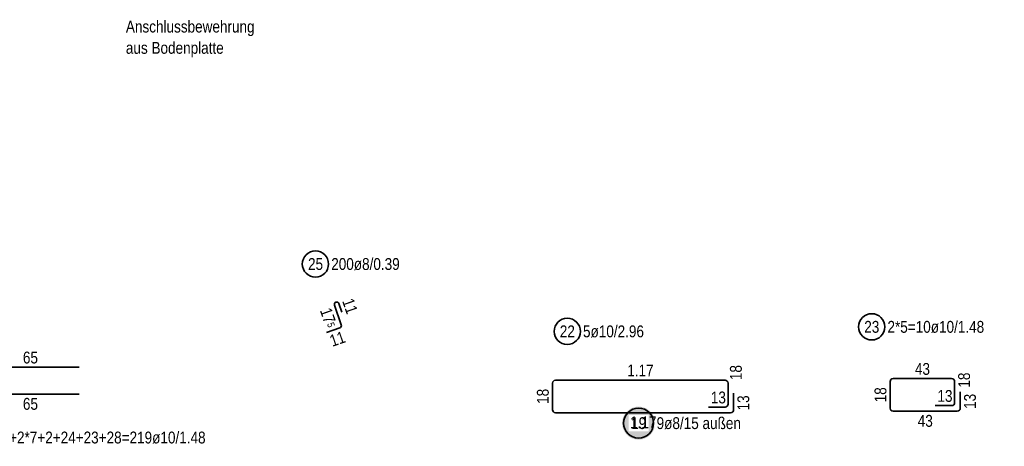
# Model space of a CAD drawing. Header units: millimetres. Extents: x -4 to 30.7, y -2.9 to 30.7.
# Tile 25 of 39: x 10.3 to 16.8, y 5.7 to 8.5. Entities that reach past the tile are written whole.
import ezdxf

# ---------------------------------------------------------------- set-up
doc = ezdxf.new("R2010")
doc.units = ezdxf.units.MM
doc.styles.add('Arial Narrow', font='ARIALN.TTF')

msp = doc.modelspace()

# ---------------------------------------------------------------- hatches: boundary and pattern name
at = {"lineweight": 35, "true_color": 0xffffff}
msp.add_hatch(color=7, dxfattribs=at).paths.add_polyline_path([(14.519192, 5.824615), (14.519125, 5.828454), (14.518924, 5.832288), (14.518589, 5.836113), (14.518121, 5.839924), (14.517521, 5.843716), (14.516788, 5.847485), (14.515924, 5.851226), (14.514931, 5.854935), (14.513808, 5.858607), (14.512558, 5.862237), (14.511182, 5.865821), (14.509682, 5.869356), (14.508059, 5.872835), (14.506316, 5.876257), (14.504455, 5.879615), (14.502477, 5.882906), (14.500386, 5.886126), (14.498184, 5.889271), (14.495873, 5.892337), (14.493457, 5.895321), (14.490938, 5.898219), (14.488319, 5.901027), (14.485604, 5.903742), (14.482796, 5.906361), (14.479898, 5.90888), (14.476915, 5.911296), (14.473848, 5.913607), (14.470703, 5.915809), (14.467483, 5.9179), (14.464192, 5.919877), (14.460834, 5.921739), (14.457413, 5.923482), (14.453933, 5.925105), (14.450399, 5.926605), (14.446814, 5.927981), (14.443184, 5.929231), (14.439512, 5.930353), (14.435803, 5.931347), (14.432062, 5.932211), (14.428293, 5.932944), (14.424501, 5.933544), (14.42069, 5.934012), (14.416865, 5.934347), (14.413031, 5.934548), (14.409192, 5.934615), (14.405353, 5.934548), (14.401519, 5.934347), (14.397694, 5.934012), (14.393883, 5.933544), (14.39009, 5.932944), (14.386322, 5.932211), (14.38258, 5.931347), (14.378872, 5.930353), (14.3752, 5.929231), (14.37157, 5.927981), (14.367985, 5.926605), (14.364451, 5.925105), (14.360971, 5.923482), (14.35755, 5.921739), (14.354192, 5.919877), (14.350901, 5.9179), (14.347681, 5.915809), (14.344535, 5.913607), (14.341469, 5.911296), (14.338485, 5.90888), (14.335587, 5.906361), (14.332779, 5.903742), (14.330064, 5.901027), (14.327446, 5.898219), (14.324927, 5.895321), (14.322511, 5.892337), (14.3202, 5.889271), (14.317998, 5.886126), (14.315907, 5.882906), (14.313929, 5.879615), (14.312068, 5.876257), (14.310324, 5.872835), (14.308702, 5.869356), (14.307202, 5.865821), (14.305826, 5.862237), (14.304576, 5.858607), (14.303453, 5.854935), (14.302459, 5.851226), (14.301596, 5.847485), (14.300863, 5.843716), (14.300262, 5.839924), (14.299794, 5.836113), (14.29946, 5.832288), (14.299259, 5.828454), (14.299192, 5.824615), (14.299259, 5.820776), (14.29946, 5.816941), (14.299794, 5.813117), (14.300262, 5.809306), (14.300863, 5.805513), (14.301596, 5.801744), (14.302459, 5.798003), (14.303453, 5.794295), (14.304576, 5.790623), (14.305826, 5.786992), (14.307202, 5.783408), (14.308702, 5.779874), (14.310324, 5.776394), (14.312068, 5.772973), (14.313929, 5.769615), (14.315907, 5.766324), (14.317998, 5.763103), (14.3202, 5.759958), (14.322511, 5.756892), (14.324927, 5.753908), (14.327446, 5.75101), (14.330064, 5.748202), (14.332779, 5.745487), (14.335587, 5.742869), (14.338485, 5.74035), (14.341469, 5.737933), (14.344535, 5.735623), (14.347681, 5.733421), (14.350901, 5.731329), (14.354192, 5.729352), (14.35755, 5.72749), (14.360971, 5.725747), (14.364451, 5.724125), (14.367985, 5.722624), (14.37157, 5.721248), (14.3752, 5.719998), (14.378872, 5.718876), (14.38258, 5.717882), (14.386322, 5.717018), (14.39009, 5.716286), (14.393883, 5.715685), (14.397694, 5.715217), (14.401519, 5.714883), (14.405353, 5.714682), (14.409192, 5.714615), (14.413031, 5.714682), (14.416865, 5.714883), (14.42069, 5.715217), (14.424501, 5.715685), (14.428293, 5.716286), (14.432062, 5.717018), (14.435803, 5.717882), (14.439512, 5.718876), (14.443184, 5.719998), (14.446814, 5.721248), (14.450399, 5.722624), (14.453933, 5.724125), (14.457413, 5.725747), (14.460834, 5.72749), (14.464192, 5.729352), (14.467483, 5.731329), (14.470703, 5.733421), (14.473848, 5.735623), (14.476915, 5.737933), (14.479898, 5.74035), (14.482796, 5.742869), (14.485604, 5.745487), (14.488319, 5.748202), (14.490938, 5.75101), (14.493457, 5.753908), (14.495873, 5.756892), (14.498184, 5.759958), (14.500386, 5.763103), (14.502477, 5.766324), (14.504455, 5.769615), (14.506316, 5.772973), (14.508059, 5.776394), (14.509682, 5.779874), (14.511182, 5.783408), (14.512558, 5.786992), (14.513808, 5.790623), (14.514931, 5.794295), (14.515924, 5.798003), (14.516788, 5.801744), (14.517521, 5.805513), (14.518121, 5.809306), (14.518589, 5.813117), (14.518924, 5.816941)])

# ---------------------------------------------------------------- linework, layer by layer
at = {"color": 2, "linetype": 'Continuous', "lineweight": 35}
for p, q in [((12.382439, 6.61078), (12.427454, 6.480328)), ((12.432273, 6.564785), (12.41268, 6.621244)), ((12.417548, 6.459984), (12.32869, 6.429322)), ((10.680919, 6.197652), (10.050919, 6.197652)), ((14.985077, 6.111364), (13.85508, 6.111364)), ((16.495088, 6.121714), (16.105085, 6.121706)), ((13.83508, 6.091364), (13.83508, 5.913901)), ((15.005077, 5.951425), (15.005077, 6.091364)), ((16.085085, 6.101706), (16.085085, 5.924206)), ((16.515086, 5.961714), (16.515089, 6.101714)), ((10.050919, 6.017648), (10.680919, 6.017654)), ((15.042577, 5.913926), (15.042577, 6.023926)), ((16.552586, 5.924215), (16.552588, 6.034215)), ((14.875077, 5.931422), (14.985078, 5.931425)), ((16.385086, 5.941712), (16.495086, 5.941714)), ((16.105085, 5.904206), (16.532586, 5.904215))]:
    msp.add_line(p, q, dxfattribs=at)
for centre, radius in [((12.255859, 6.885553), 0.0875), ((13.93358, 6.436583), 0.0875), ((15.962443, 6.46664), 0.0875), ((14.409192, 5.824615), 0.1)]:
    msp.add_circle(centre, radius, dxfattribs=at)
for centre, radius, start, end in [((12.397564, 6.615999), 0.016, 19.1380565, 199.0380565), ((12.412329, 6.475109), 0.016, 289.0380565, 19.0380565), ((13.85508, 6.091364), 0.02, 90, 180), ((14.985077, 6.091364), 0.02, 0, 90), ((16.105085, 6.101706), 0.02, 90.0012234, 180), ((16.495089, 6.101714), 0.02, 359.9989469, 90.0012234), ((13.85508, 5.913901), 0.02, 180, 270.0012234), ((14.985077, 5.951425), 0.02, 270.0012234, 0), ((16.105085, 5.924206), 0.02, 180, 270.0012234), ((16.495086, 5.961714), 0.02, 270.0012234, 359.9989469), ((16.532586, 5.924215), 0.02, 270.0012234, 359.9989469)]:
    msp.add_arc(centre, radius, start, end, dxfattribs=at)

# ---------------------------------------------------------------- texts
at = {"color": 2, "lineweight": 35, "style": 'Arial Narrow'}
for s, p in [('Anschlussbewehrung', (10.992589, 8.429165)), ('aus Bodenplatte', (10.992589, 8.287415))]:
    msp.add_text(s, height=0.07875, dxfattribs=at).set_placement(p)
at = {"color": 2, "lineweight": 35, "char_height": 0.07875, "attachment_point": 1, "line_spacing_factor": 0.9, "style": 'Arial Narrow'}
for s, insert in [('25', (12.206247, 6.924928)), ('200ø8/0.39', (12.360859, 6.924928)), ('23', (15.912831, 6.506015)), ('2*5=10ø10/1.48', (16.067443, 6.506015)), ('22', (13.883968, 6.475958)), ('5ø10/2.96', (14.03858, 6.475958)), ('65', (10.306307, 6.301402)), ('1.17', (14.333454, 6.215114)), ('29+3*33+2*7+2+24+23+28=219ø10/1.48', (9.875703, 5.768043))]:
    msp.add_mtext(s, dxfattribs=dict(at, insert=insert))
for s, insert, rotation in [('11', (12.507234, 6.66532), 289.1380565), ('17{\\A1;\\H.6x;\\S5;}', (12.359062, 6.601885), 289.0380565), ('11', (12.341938, 6.407447), 19.0380565), ('18', (15.017959, 6.111396), 90), ('43', (16.250472, 6.225459), 0.0012234), ('18', (16.538593, 6.061389), 89.9989469), ('18', (13.73133, 5.95302), 90), ('13', (14.890463, 6.035173), 0.0012234), ('18', (15.981335, 5.963343), 90), ('13', (16.400471, 6.045462), 0.0012234), ('65', (10.306307, 5.99265), 0.0004808), ('13', (15.067577, 5.909314), 90), ('13', (16.577586, 5.919602), 89.9989469), ('43', (16.269223, 5.879209), 0.0012234)]:
    msp.add_mtext(s, dxfattribs=dict(at, insert=insert, rotation=rotation))

# ---------------------------------------------------------------- next in the draw order: texts
at = {"color": 2, "lineweight": 35, "char_height": 0.07875, "attachment_point": 1, "line_spacing_factor": 0.9, "style": 'Arial Narrow', "bg_fill": 3, "box_fill_scale": 1.2, "bg_fill_color": 256, "bg_fill_true_color": 13158600, "bg_fill_transparency": 0}
for s, insert in [('19', (14.359579, 5.86399)), ('9ø8/15 außen', (14.529192, 5.86399))]:
    msp.add_mtext(s, dxfattribs=dict(at, insert=insert))

# ---------------------------------------------------------------- next in the draw order: linework, layer by layer
at = {"color": 2, "linetype": 'Continuous', "lineweight": 35}
msp.add_line((13.85508, 5.893901), (15.022578, 5.893926), dxfattribs=at)
msp.add_arc((15.022577, 5.913926), 0.02, 270.0012234, 0, dxfattribs=at)

# ---------------------------------------------------------------- next in the draw order: texts
at = {"color": 2, "lineweight": 35, "insert": (14.352204, 5.868911), "char_height": 0.07875, "attachment_point": 1, "rotation": 0.0012234, "line_spacing_factor": 0.9, "style": 'Arial Narrow'}
msp.add_mtext('1.17', dxfattribs=at)

doc.saveas('drawing.dxf')
